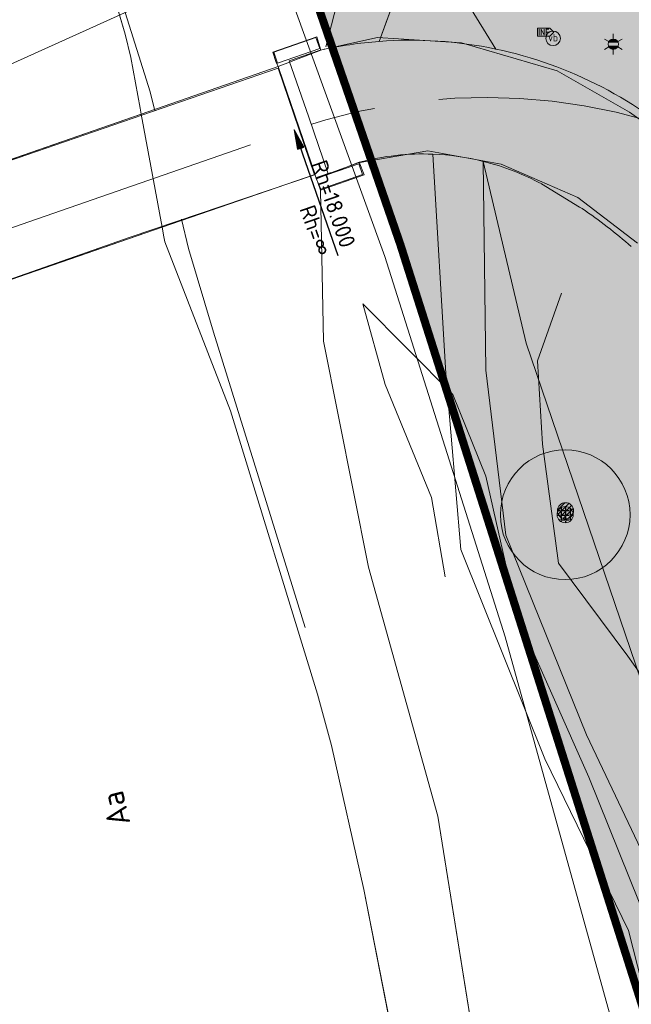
# Model space of a CAD drawing. Header units: metres. Extents: x 163543 to 168130, y 402678 to 405437.
# Tile 191 of 256: x 165198 to 165217, y 403732 to 403762. Entities that reach past the tile are written whole.
import ezdxf
from ezdxf.enums import TextEntityAlignment as Align

# ---------------------------------------------------------------- set-up
doc = ezdxf.new("R2010")
doc.units = ezdxf.units.M
doc.linetypes.add('X-CA190022.004-UO-ALM_Assen$0$AM-AS', pattern=[16, 10, -2, 2, -2])
doc.linetypes.add('X-CA190022.004-UO-TXT_Tekst 1op200$0$AL-DETAILS', pattern=[5.2, 2, -1.2, 2])
doc.layers.get('0').update_dxf_attribs({"lineweight": 25})
for name, color, linetype, lineweight in [('X-CA190022.004-UO-ALM_Assen$0$N-WE-AM-AS_WEG-G', 10, 'X-CA190022.004-UO-ALM_Assen$0$AM-AS', 25), ('X-CA190022.004-UO-ALM_Assen$0$N-WE-AM-TANGENTPUNT-T25', 7, 'Continuous', 25), ('X-CA190022.004-UO-BGT_Ondergrond$0$GE_006_Watergrens_Grens_GEM', 253, 'Continuous', 9), ('X-CA190022.004-UO-BGT_Ondergrond$0$GE_244_Taludlijn_Lijn_GEM', 253, 'Continuous', 9), ('X-CA190022.004-UO-BGT_Ondergrond$0$GE_314_WGDRijbaanLokaleweg_Vlak_GEM', 253, 'Continuous', 9), ('X-CA190022.004-UO-BGT_Ondergrond$0$GE_316_WGDFietspad_Vlak_GEM', 253, 'Continuous', 9), ('X-CA190022.004-UO-BGT_Ondergrond$0$GE_317_WGDVoetpad_Vlak_GEM', 253, 'Continuous', 9), ('X-CA190022.004-UO-BGT_Ondergrond$0$GE_366_OWGBerm_groenvoorziening_Vlak_GEM', 253, 'Continuous', 9), ('X-CA190022.004-UO-BGT_Ondergrond$0$GE_367_OWGBerm_groenvoorziening_grasenk_GEM', 253, 'Continuous', 9), ('X-CA190022.004-UO-BGT_Ondergrond$0$GE_504_WTDWaterloop_sloot_Vlak_GEM', 253, 'Continuous', 9), ('X-CA190022.004-UO-BGT_Ondergrond$0$GE_541_OWTOever_slootkant_Vlak_GEM', 253, 'Continuous', 9), ('X-CA190022.004-UO-BGT_Ondergrond$0$GE_661_SHDMuurGroterDan30cm_Vlak_GEM', 253, 'Continuous', 9), ('X-CA190022.004-UO-BGT_Ondergrond$0$GE_701_OBDOverbrugging_dek_Vlak_GEM', 253, 'Continuous', 9), ('X-CA190022.004-UO-BGT_Ondergrond$0$GE_814_BRDVerkeersbord_Punt_GEM', 253, 'Continuous', 9), ('X-CA190022.004-UO-BGT_Ondergrond$0$GE_861_PALLichtmast_Punt_GEM', 253, 'Continuous', 9), ('X-CA190022.004-UO-DTM inmeting_v0.1$0$B-ME-KW-KUNSTWERK_BRUG_FIETSBRUG-G', 170, 'Continuous', 18), ('X-CA190022.004-UO-DTM inmeting_v0.1$0$B-WE-GR-BOOM-S', 246, 'Continuous', 0), ('X-CA190022.004-UO-DTM inmeting_v0.1$0$B-WE-GW-TALUD_KRUIN-G', 246, 'Continuous', 0), ('X-CA190022.004-UO-DTM inmeting_v0.1$0$B-WE-GW-TALUD_TEEN-G', 246, 'Continuous', 0), ('X-CA190022.004-UO-DTM inmeting_v0.1$0$B-WE-VH-VERHARDING_ASFALT-G', 246, 'Continuous', 0), ('X-CA190022.004-UO-DTM inmeting_v0.1$0$B-WE-VH-VERHARDING_BETON-G', 246, 'Continuous', 0), ('X-CA190022.004-UO-DTM inmeting_v0.1$0$B-XX-AL-INFORMATIEBORD-S', 246, 'Continuous', 0), ('X-CA190022.004-UO-DTM inmeting_v0.1$0$wegmeubilair', 246, 'Continuous', 0), ('X-CA190022.004-UO-DWM_Beplanting$0$B-WE-GR-BOOM-S AFKOMSTIG UIT BGT', 252, 'Continuous', 0), ('X-CA190022.004-UO-KAD_Percelen$0$B-WE-KG-GRENS_PERCEEL-GV', 150, 'Continuous', 9), ('X-CA190022.004-UO-TXT_Tekst 1op200$0$X-XX-AL-T35', 7, 'Continuous', 35), ('X-CA190022.004-UO-TXT_Tekst 1op200$0$X-XX-AL-VERWIJZING_DETAIL-G', 7, 'X-CA190022.004-UO-TXT_Tekst 1op200$0$AL-DETAILS', 0)]:
    doc.layers.add(name, color=color, linetype=linetype, lineweight=lineweight)
doc.layers.add('X-CA190022.004-UO-DWM_Beplanting$0$B-WE-GR-BOOM-S AFKOMSTIG UIT BOMENBESTAND GEMEENTE', color=252, linetype='Continuous')
doc.layers.add('X-CA190022.004-UO-DWM_Beplanting$0$N-GV-GR-GRAS-A-200', color=7, linetype='Continuous')
doc.layers.add('X-CA190022.004-UO-TXT_Tekst 1op200$0$X-XX-AL-VERWIJZING-V', color=253, linetype='Continuous', lineweight=0, transparency=0.4)
doc.styles.add('X-CA190022.004-UO-ALM_Assen$0$NLCS-ISO', font='NLCS-ISO.ttf')
doc.styles.add('X-CA190022.004-UO-BGT_Ondergrond$0$NLCS-ISO', font='NLCS-ISO.ttf')
doc.styles.add('X-CA190022.004-UO-TXT_Tekst 1op200$0$NLCS-ISO-M200-T35', font='NLCS-ISO.ttf', dxfattribs={"height": 0.7})

# ---------------------------------------------------------------- blocks, each defined once
blk = doc.blocks.new('X-CA190022.004-UO-BGT_Ondergrond$0$SIE-WEG_PAAL_VERKEERSBORD-SO')
at = {"linetype": 'ByBlock', "lineweight": 18}
blk.add_circle((0, 0), 1.5, dxfattribs=at)
at = {"linetype": 'ByBlock', "lineweight": 18, "style": 'X-CA190022.004-UO-BGT_Ondergrond$0$NLCS-ISO'}
blk.add_text('vb', height=1.5, dxfattribs=at).set_placement((0, 0.13), align=Align.MIDDLE_CENTER)
blk = doc.blocks.new('X-CA190022.004-UO-BGT_Ondergrond$0$IMGEOVerkeersbord')
at = {"xscale": 5, "yscale": 5, "zscale": 5}
blk.add_blockref('X-CA190022.004-UO-BGT_Ondergrond$0$SIE-WEG_PAAL_VERKEERSBORD-SO', (0, 0), dxfattribs=at)
blk = doc.blocks.new('X-CA190022.004-UO-BGT_Ondergrond$0$N-SIE-WEG_LICHTMAST-SO')
h = blk.add_hatch(color=256)
h.paths.add_polyline_path([(1.16, 0.5, 0.658505), (-1.16, 0.5)])
h.paths.add_polyline_path([(-1.16, -0.5, 0.658505), (1.16, -0.5)])
at = {"flags": 128}
for points in [[(0, 1.27), (0, 2.53)], [(-2.19, 1.27), (-1.1, 0.63)], [(-1.16, 0.5), (1.16, 0.5)], [(1.1, 0.63), (2.19, 1.27)], [(-2.19, -1.27), (-1.1, -0.63)], [(-1.16, -0.5), (1.16, -0.5)], [(0, -1.27), (0, -2.53)], [(2.19, -1.27), (1.1, -0.63)]]:
    blk.add_lwpolyline(points, dxfattribs=at)
at = {"ltscale": 0.5}
blk.add_circle((0, 0), 1.27, dxfattribs=at)
at = {"style": 'X-CA190022.004-UO-BGT_Ondergrond$0$NLCS-ISO'}
blk.add_attdef('TYPE', text='', height=1.8, dxfattribs=at).set_placement((0, 2.53), align=Align.BOTTOM_CENTER)
blk = doc.blocks.new('X-CA190022.004-UO-BGT_Ondergrond$0$IMGEOLichtmastpaal')
at = {"xscale": 5, "yscale": 5, "zscale": 5}
blk.add_blockref('X-CA190022.004-UO-BGT_Ondergrond$0$N-SIE-WEG_LICHTMAST-SO', (0, 6.4), dxfattribs=at)
blk = doc.blocks.new('X-CA190022.004-UO-DTM inmeting_v0.1$0$boom')
h = blk.add_hatch()
h.set_pattern_fill('ANSI31', color=256, scale=0.13)
h.paths.add_polyline_path([(-1, 0, 1), (1, 0, 1)])
blk.add_circle((0, 0), 1)
blk = doc.blocks.new('X-CA190022.004-UO-DTM inmeting_v0.1$0$Brouwers informatiebord')
at = {"layer": 'X-CA190022.004-UO-DTM inmeting_v0.1$0$wegmeubilair', "color": 141}
for p, q in [((-0.56, 0.37), (-0.56, -0.38)), ((-0.33, -0.38), (-0.33, 0.37)), ((-0.33, 0.37), (0.04, -0.38)), ((0.04, -0.38), (0.04, 0.37)), ((0.28, 0.37), (0.28, -0.38)), ((0.28, 0.37), (0.64, 0.37)), ((0.28, 0), (0.58, 0))]:
    blk.add_line(p, q, dxfattribs=at)
blk.add_lwpolyline([(-0.76, -0.5), (0.74, -0.5), (1.24, 0), (0.74, 0.5), (-0.76, 0.5), (-0.76, -0.5)], dxfattribs=at)
blk = doc.blocks.new('X-CA190022.004-UO-DWM_Beplanting$0$SGR-BOOM_01-SO')
at = {"linetype": 'ByBlock', "lineweight": 18}
h = blk.add_hatch(color=0, dxfattribs=at)
h.dxf.hatch_style = 1
edge = h.paths.add_edge_path()
edge.add_arc((0, 0), 0.25, 0, 360)
at = {"color": 0, "linetype": 'ByBlock', "lineweight": 18}
for radius in [2, 0.25]:
    blk.add_circle((0, 0), radius, dxfattribs=at)
blk = doc.blocks.new('X-CA190022.004-UO-DWM_Beplanting$0$IMGEOBoom')
at = {"transparency": 33554457}
h = blk.add_hatch(color=256, dxfattribs=at)
h.dxf.hatch_style = 1
edge = h.paths.add_edge_path()
edge.add_arc((0, 0), 100, 0, 360)
edge = h.paths.add_edge_path(flags=17)
edge.add_arc((0, 0), 12.5, 0, 360)
h = blk.add_hatch()
h.set_pattern_fill('ANGLE', color=256)
h.set_pattern_definition([(0, (0, 0), (0, 6.985), [5.08, -1.905]), (90, (0, 0), (-6.985, 4e-16), [5.08, -1.905])])
edge = h.paths.add_edge_path(flags=17)
edge.add_arc((0, 0), 12.5, 0, 360)
at = {"layer": 'X-CA190022.004-UO-DWM_Beplanting$0$N-GV-GR-GRAS-A-200'}
h = blk.add_hatch(color=256, dxfattribs=at)
h.dxf.hatch_style = 1
edge = h.paths.add_edge_path(flags=17)
edge.add_arc((0, 0), 12.5, 0, 360)
at = {"xscale": 50, "yscale": 50, "zscale": 50}
blk.add_blockref('X-CA190022.004-UO-DWM_Beplanting$0$SGR-BOOM_01-SO', (0, 0), dxfattribs=at)
blk = doc.blocks.new('X-CA190022.004-UO-ALM_Assen$0$SVH-RANDVERHARDING-SO')
at = {"color": 0}
for p, q in [((-0.6, 3.5), (0.6, 3.5)), ((0, 0), (-0.6, 3.5)), ((-0.4, 3.5), (0.4, 3.5)), ((0, 0.7), (-0.4, 3.5)), ((-0.2, 3.5), (0.2, 3.5)), ((0, 1.75), (-0.2, 3.5)), ((0.6, 3.5), (0, 0)), ((0.4, 3.5), (0, 0.7)), ((0.2, 3.5), (0, 1.75))]:
    blk.add_line(p, q, dxfattribs=at)

msp = doc.modelspace()

# ---------------------------------------------------------------- hatches: boundary and pattern name
at = {"layer": 'X-CA190022.004-UO-TXT_Tekst 1op200$0$X-XX-AL-VERWIJZING-V'}
h = msp.add_hatch(color=256, dxfattribs=at)
h.dxf.hatch_style = 1
h.paths.add_polyline_path([(165302.209, 403758.452), (165298.044, 403756.354), (165275.564, 403800.976), (165285.905, 403806.186), (165285.128, 403808.459), (165201.445, 403779.876), (165209.977, 403755.179), (165220.83, 403721.042), (165305.15, 403749.843)])

# ---------------------------------------------------------------- linework, layer by layer
at = {"layer": 'X-CA190022.004-UO-ALM_Assen$0$N-WE-AM-AS_WEG-G', "linetype": 'X-CA190022.004-UO-ALM_Assen$0$AM-AS', "lineweight": 18, "flags": 128}
msp.add_lwpolyline([(163996.334, 403048.708), (164190.428, 403269.702, -0.042486), (164203.13, 403281.901, -0.059508), (164394.91, 403402.509, 0.004627), (164427.609, 403418.376, -0.157573), (164448.898, 403421.56, 0.154381), (164469.795, 403424.552), (164600.315, 403487.369, -0.209691), (164620.389, 403488.075, 0.209331), (164640.431, 403488.767), (164764.018, 403548.037, -0.149301), (164778.457, 403550.23, 0.1997), (164797.071, 403554.955), (164807.437, 403562.718, 0.087199), (164813.361, 403569.026, -0.136187), (164823.414, 403577.842), (165121.427, 403721.534), (165178.772, 403748.854, -0.027628), (165181.326, 403749.902), (165206.702, 403758.712, -0.228175), (165222.216, 403756.927, 0.262526), (165239.877, 403756.048), (165316.357, 403794.295, -0.002956), (165321.66, 403796.908), (165454.676, 403861.474, 0.23372), (165465.542, 403875.483), (165466.039, 403877.93, -0.138247), (165476.467, 403898.194), (165483.323, 403905.54), (165502.013, 403925.318, 0.002701), (165511.627, 403935.531), (165520.324, 403945.455), (165525.692, 403951.366), (165530.615, 403956.367, -0.067804), (165540.386, 403964.278), (165579.008, 403987.566, 0.233996), (165587.607, 404001.027, -0.257888), (165597.631, 404015.262), (165668.806, 404049.862, 0.124118), (165680.965, 404060.093), (165692.91, 404076.671, -0.330379), (165732.646, 404089.323, 0.184611), (165745.492, 404089.775), (165892.325, 404151.907, 0.025067), (165914.878, 404162.813, -0.010717), (165924.387, 404167.754), (166007.57, 404208.726, -0.019073), (166018.017, 404213.386, -0.104113), (166035.06, 404216.38), (166071.364, 404215.162, 0.120943), (166079.763, 404216.927), (166253.115, 404300.212, 0.13702), (166261.203, 404307.309, -0.137066), (166269.294, 404314.407), (166458.055, 404405.053, -0.054959), (166465.293, 404407.596), (166474.012, 404409.62, 0.055121), (166477.744, 404410.933), (166509.846, 404426.374, 0.067066), (166514.307, 404429.311, -0.067277), (166518.783, 404432.256), (166556.669, 404450.44, -0.017321), (166566.185, 404454.609, 0.016602), (166575.312, 404458.591), (166597.751, 404469.282, 0.132978), (166635.089, 404501.312, -0.040273), (166645.175, 404513.84), (166648.196, 404517.029, -0.072027), (166677.02, 404539.8), (166677.246, 404539.931, -0.089333), (166717.817, 404554.586), (166734.29, 404557.387, 0.162804), (166748.275, 404564.868, -0.09225), (166757.883, 404571.874), (166814.895, 404599.135, -0.032371), (166817.296, 404600.098), (166825.54, 404602.798, 0.083096), (166832.851, 404606.627, -0.051041), (166841.551, 404611.916), (166891.289, 404635.589, -0.108035), (166898.777, 404637.334), (166928.242, 404637.739, 0.209269), (166941.385, 404643.709, -0.026762), (166980.536, 404682.861, -0.026198), (167007.229, 404704.425, -0.019993), (167033.13, 404721.66), (167034.933, 404722.758, -0.028502), (167071.485, 404742.263), (167095.887, 404753.549, 0.061079), (167112.435, 404763.813, -0.01638), (167116.342, 404766.748), (167122.496, 404771.065, -0.093473), (167132.24, 404775.479), (167140.621, 404777.52, -0.056178), (167157.198, 404779.63), (167189.731, 404780.099, -0.091291), (167196.158, 404779.011), (167222.307, 404769.473, 0.203837), (167236.378, 404770.212, 0.017826), (167328.832, 404819.552), (167395.677, 404858.349, 0.031256), (167406.067, 404865.281), (167511.469, 404945.55)], format="xyb", dxfattribs=at)
at = {"layer": 'X-CA190022.004-UO-ALM_Assen$0$N-WE-AM-TANGENTPUNT-T25', "linetype": 'Continuous', "lineweight": 25}
msp.add_line((165206.702, 403758.712), (165208.047, 403754.839), dxfattribs=at)
at = {"layer": 'X-CA190022.004-UO-BGT_Ondergrond$0$GE_006_Watergrens_Grens_GEM'}
for p, q in [((165200.888, 403763.696), (165201.49, 403761.662)), ((165201.49, 403761.662), (165200.888, 403763.696)), ((165209.325, 403761.436), (165209.887, 403762.986)), ((165201.49, 403761.662), (165201.664, 403760.943)), ((165201.664, 403760.943), (165201.49, 403761.662)), ((165206.044, 403761.104), (165207.4, 403761.58)), ((165207.4, 403761.58), (165207.521, 403761.17)), ((165201.664, 403760.943), (165201.953, 403759.374)), ((165201.953, 403759.374), (165201.664, 403760.943)), ((165206.14, 403760.82), (165206.044, 403761.104)), ((165206.213, 403760.659), (165206.14, 403760.82)), ((165207.345, 403757.335), (165206.213, 403760.659)), ((165201.953, 403759.374), (165201.987, 403759.192)), ((165201.987, 403759.192), (165201.953, 403759.374)), ((165201.987, 403759.192), (165202.63, 403755.706)), ((165202.63, 403755.706), (165201.987, 403759.192)), ((165207.391, 403757.2), (165207.345, 403757.335)), ((165207.441, 403757.051), (165207.391, 403757.2)), ((165207.51, 403756.85), (165207.441, 403757.051)), ((165207.611, 403752.193), (165207.51, 403756.85)), ((165202.63, 403755.706), (165202.686, 403755.408)), ((165202.686, 403755.408), (165202.63, 403755.706)), ((165202.686, 403755.408), (165202.714, 403755.256)), ((165202.714, 403755.256), (165202.686, 403755.408)), ((165202.714, 403755.256), (165204.737, 403750.045)), ((165204.737, 403750.045), (165202.714, 403755.256)), ((165209, 403745.23), (165207.611, 403752.193)), ((165204.737, 403750.045), (165207.418, 403741.316)), ((165207.418, 403741.316), (165204.737, 403750.045)), ((165211.132, 403737.546), (165209, 403745.23)), ((165207.418, 403741.316), (165207.856, 403739.729)), ((165207.856, 403739.729), (165207.418, 403741.316)), ((165207.856, 403739.729), (165208.85, 403735.289)), ((165208.85, 403735.289), (165207.856, 403739.729)), ((165212.387, 403729.744), (165211.132, 403737.546)), ((165208.85, 403735.289), (165209.805, 403730.43)), ((165209.805, 403730.43), (165208.85, 403735.289))]:
    msp.add_line(p, q, dxfattribs=at)
at = {"layer": 'X-CA190022.004-UO-BGT_Ondergrond$0$GE_006_Watergrens_Grens_GEM', "extrusion": (0, 0, -1)}
msp.add_arc((-165210.293, 403748.623), 12.85, 77.5434, 85.681, dxfattribs=at)
at = {"layer": 'X-CA190022.004-UO-BGT_Ondergrond$0$GE_244_Taludlijn_Lijn_GEM'}
for p, q in [((165213.861, 403752.129), (165212.536, 403757.738)), ((165217.565, 403741.275), (165213.861, 403752.129))]:
    msp.add_line(p, q, dxfattribs=at)
at = {"layer": 'X-CA190022.004-UO-BGT_Ondergrond$0$GE_314_WGDRijbaanLokaleweg_Vlak_GEM', "flags": 128}
for points in [[(165209.325, 403761.436), (165209.887, 403762.986), (165209.353, 403767.195), (165207.659, 403773.667), (165209.755, 403774.729), (165210.682, 403769.804)], [(165210.682, 403769.804), (165212.031, 403762.643), (165212.922, 403761.2)]]:
    msp.add_lwpolyline(points, dxfattribs=at)
at = {"layer": 'X-CA190022.004-UO-BGT_Ondergrond$0$GE_314_WGDRijbaanLokaleweg_Vlak_GEM'}
msp.add_arc((165210.292, 403748.648), 12.825, 78.1671, 94.3253, dxfattribs=at)
at = {"layer": 'X-CA190022.004-UO-BGT_Ondergrond$0$GE_316_WGDFietspad_Vlak_GEM', "flags": 128}
for points in [[(165208.71, 403757.71), (165207.391, 403757.2), (165207.345, 403757.335), (165206.213, 403760.659), (165207.521, 403761.17)], [(165202.63, 403755.706), (165194.848, 403753.018), (165192.101, 403752.069), (165186.921, 403750.28), (165185.821, 403753.58), (165190.8, 403755.308), (165193.719, 403756.321), (165201.987, 403759.192), (165206.213, 403760.659), (165207.345, 403757.335), (165202.63, 403755.706)], [(165215.59, 403756.28), (165215.51, 403756.329), (165214.338, 403757.041)]]:
    msp.add_lwpolyline(points, dxfattribs=at)
at = {"layer": 'X-CA190022.004-UO-BGT_Ondergrond$0$GE_316_WGDFietspad_Vlak_GEM', "extrusion": (0, 0, -1)}
for centre, radius, start, end in [((-165210.292, 403748.648), 12.825, 85.6747, 101.8329), ((-165210.293, 403748.623), 12.85, 77.5434, 85.681), ((-165210.286, 403748.647), 12.827, 101.8592, 133.026)]:
    msp.add_arc(centre, radius, start, end, dxfattribs=at)
at = {"layer": 'X-CA190022.004-UO-BGT_Ondergrond$0$GE_316_WGDFietspad_Vlak_GEM'}
for centre, radius, start, end in [((165210.679, 403750.27), 7.696, 87.7268, 104.8208), ((165210.678, 403750.284), 7.682, 76.0028, 87.7164), ((165210.672, 403750.24), 7.726, 61.6713, 76.0366), ((165205.78, 403741.999), 17.326, 49.1876, 55.5144)]:
    msp.add_arc(centre, radius, start, end, dxfattribs=at)
at = {"layer": 'X-CA190022.004-UO-BGT_Ondergrond$0$GE_317_WGDVoetpad_Vlak_GEM', "flags": 128}
for points in [[(165232.159, 403668.603), (165220.784, 403717.926), (165218.547, 403728.012), (165217.014, 403734.022), (165214.436, 403739.313), (165211.843, 403745.767), (165211.379, 403751.196), (165210.984, 403757.96)], [(165212.536, 403757.738), (165212.619, 403751.305), (165213.233, 403746.209), (165215.724, 403740.053), (165218.291, 403734.655), (165219.91, 403728.396), (165222.277, 403718.296), (165228.303, 403691.699)]]:
    msp.add_lwpolyline(points, dxfattribs=at)
at = {"layer": 'X-CA190022.004-UO-BGT_Ondergrond$0$GE_317_WGDVoetpad_Vlak_GEM', "extrusion": (0, 0, -1)}
msp.add_arc((-165210.678, 403750.284), 7.682, 92.2836, 103.9972, dxfattribs=at)
at = {"layer": 'X-CA190022.004-UO-BGT_Ondergrond$0$GE_366_OWGBerm_groenvoorziening_Vlak_GEM', "flags": 128}
for points in [[(165229.459, 403690.541), (165223.571, 403717.346), (165219.13, 403735.879), (165217.565, 403741.275), (165213.861, 403752.129), (165212.536, 403757.738)], [(165214.338, 403757.041), (165215.51, 403756.329), (165215.59, 403756.28)]]:
    msp.add_lwpolyline(points, dxfattribs=at)
at = {"layer": 'X-CA190022.004-UO-BGT_Ondergrond$0$GE_366_OWGBerm_groenvoorziening_Vlak_GEM', "extrusion": (0, 0, -1)}
for centre, radius, start, end in [((-165210.672, 403750.24), 7.726, 103.9634, 118.3287), ((-165205.78, 403741.999), 17.326, 124.4856, 130.8124)]:
    msp.add_arc(centre, radius, start, end, dxfattribs=at)
at = {"layer": 'X-CA190022.004-UO-BGT_Ondergrond$0$GE_367_OWGBerm_groenvoorziening_grasenk_GEM', "flags": 128}
for points in [[(165212.922, 403761.2), (165212.031, 403762.643), (165210.682, 403769.804), (165213.554, 403770.879), (165213.574, 403768.176), (165213.429, 403765.551), (165215.161, 403764.268), (165221.296, 403766.079), (165223.774, 403766.97), (165225.38, 403767.991), (165228.473, 403769.152), (165231.342, 403771.064), (165235.029, 403772.926), (165239.924, 403776.251), (165245.195, 403777.942), (165249.541, 403778.853), (165254.515, 403779.219), (165258.938, 403780.738), (165263.25, 403782.39), (165267.261, 403783.151), (165271.154, 403784.275), (165277.219, 403787.746)], [(165210.984, 403757.96), (165211.379, 403751.196), (165211.843, 403745.767), (165214.436, 403739.313), (165217.014, 403734.022), (165218.547, 403728.012), (165220.784, 403717.926), (165232.159, 403668.603)], [(165221.876, 403698.499), (165218.663, 403712.63), (165215.335, 403724.555), (165212.387, 403729.744), (165211.132, 403737.546), (165209, 403745.23), (165207.611, 403752.193), (165207.51, 403756.85), (165208.86, 403757.32), (165208.71, 403757.71)], [(165212.536, 403757.738), (165213.861, 403752.129), (165217.565, 403741.275), (165219.13, 403735.879), (165223.571, 403717.346), (165229.459, 403690.541)], [(165228.303, 403691.699), (165222.277, 403718.296), (165219.91, 403728.396), (165218.291, 403734.655), (165215.724, 403740.053), (165213.233, 403746.209), (165212.619, 403751.305), (165212.536, 403757.738)]]:
    msp.add_lwpolyline(points, dxfattribs=at)
at = {"layer": 'X-CA190022.004-UO-BGT_Ondergrond$0$GE_367_OWGBerm_groenvoorziening_grasenk_GEM'}
msp.add_arc((165210.286, 403748.647), 12.827, 46.974, 78.1408, dxfattribs=at)
at = {"layer": 'X-CA190022.004-UO-BGT_Ondergrond$0$GE_367_OWGBerm_groenvoorziening_grasenk_GEM', "extrusion": (0, 0, -1)}
msp.add_arc((-165210.679, 403750.27), 7.696, 75.1792, 92.2732, dxfattribs=at)
at = {"layer": 'X-CA190022.004-UO-BGT_Ondergrond$0$GE_504_WTDWaterloop_sloot_Vlak_GEM', "flags": 128}
msp.add_lwpolyline([(165198.125, 403772.9), (165198.522, 403771.85), (165199.043, 403770.463), (165199.628, 403768.481), (165199.806, 403767.571), (165199.958, 403766.382), (165200.259, 403765.394), (165200.888, 403763.696), (165201.49, 403761.662), (165201.664, 403760.943), (165201.953, 403759.374), (165201.987, 403759.192), (165202.63, 403755.706), (165202.686, 403755.408), (165202.714, 403755.256), (165204.737, 403750.045), (165207.418, 403741.316), (165207.856, 403739.729), (165208.85, 403735.289), (165209.805, 403730.43), (165211.914, 403722.435), (165213.859, 403714.343), (165215.714, 403705.925)], dxfattribs=at)
at = {"layer": 'X-CA190022.004-UO-BGT_Ondergrond$0$GE_541_OWTOever_slootkant_Vlak_GEM', "flags": 128}
for points in [[(165197.697, 403789.536), (165201.273, 403780.615), (165203.734, 403781.797), (165204.707, 403779.792), (165204.855, 403779.487), (165205.512, 403778.131), (165205.813, 403777.511), (165206.158, 403776.801), (165206.327, 403776.848), (165206.771, 403775.921), (165207.167, 403775.095), (165207.032, 403775.052), (165207.659, 403773.667), (165209.353, 403767.195), (165209.887, 403762.986), (165209.325, 403761.436)], [(165215.714, 403705.925), (165213.859, 403714.343), (165211.914, 403722.435), (165209.805, 403730.43), (165208.85, 403735.289), (165207.856, 403739.729), (165207.418, 403741.316), (165204.737, 403750.045), (165202.714, 403755.256), (165202.686, 403755.408), (165202.63, 403755.706), (165201.987, 403759.192), (165201.953, 403759.374), (165201.664, 403760.943), (165201.49, 403761.662), (165200.888, 403763.696), (165200.259, 403765.394), (165199.958, 403766.382), (165199.806, 403767.571), (165199.628, 403768.481), (165199.043, 403770.463), (165198.522, 403771.85), (165198.125, 403772.9)], [(165207.521, 403761.17), (165207.4, 403761.58), (165206.044, 403761.104), (165206.14, 403760.82), (165206.213, 403760.659), (165207.345, 403757.335), (165207.391, 403757.2), (165207.441, 403757.051), (165207.51, 403756.85), (165207.611, 403752.193), (165209, 403745.23), (165211.132, 403737.546), (165212.387, 403729.744), (165215.335, 403724.555), (165218.663, 403712.63), (165221.876, 403698.499), (165232.096, 403651.201)]]:
    msp.add_lwpolyline(points, dxfattribs=at)
at = {"layer": 'X-CA190022.004-UO-BGT_Ondergrond$0$GE_541_OWTOever_slootkant_Vlak_GEM'}
msp.add_arc((165210.293, 403748.623), 12.85, 94.319, 102.4566, dxfattribs=at)
at = {"layer": 'X-CA190022.004-UO-BGT_Ondergrond$0$GE_661_SHDMuurGroterDan30cm_Vlak_GEM', "flags": 128}
for points in [[(165207.521, 403761.17), (165206.213, 403760.659), (165206.14, 403760.82), (165206.044, 403761.104), (165207.4, 403761.58), (165207.521, 403761.17)], [(165208.71, 403757.71), (165208.86, 403757.32), (165207.51, 403756.85), (165207.441, 403757.051), (165207.391, 403757.2), (165208.71, 403757.71)]]:
    msp.add_lwpolyline(points, dxfattribs=at)
at = {"layer": 'X-CA190022.004-UO-BGT_Ondergrond$0$GE_701_OBDOverbrugging_dek_Vlak_GEM', "flags": 128}
msp.add_lwpolyline([(165207.345, 403757.335), (165202.63, 403755.706), (165192.101, 403752.069), (165191.826, 403751.974), (165186.921, 403750.28), (165185.821, 403753.58), (165190.8, 403755.308), (165201.987, 403759.192), (165206.213, 403760.659), (165207.345, 403757.335)], dxfattribs=at)
at = {"layer": 'X-CA190022.004-UO-DTM inmeting_v0.1$0$B-ME-KW-KUNSTWERK_BRUG_FIETSBRUG-G'}
for points in [[(165206.204, 403760.615, 9.242), (165200.542, 403758.659, 9.334), (165195.76, 403757.018, 9.36), (165190.21, 403755.091, 9.331), (165185.837, 403753.562, 9.249)], [(165206.204, 403760.615, 9.242), (165207.335, 403757.322, 9.239)], [(165207.335, 403757.322, 9.239), (165201.64, 403755.4, 9.294), (165196.89, 403753.74, 9.334), (165191.331, 403751.796, 9.322), (165186.946, 403750.29, 9.25)]]:
    msp.add_polyline3d(points, dxfattribs=at)
at = {"layer": 'X-CA190022.004-UO-DTM inmeting_v0.1$0$B-WE-GW-TALUD_KRUIN-G'}
for points in [[(165207.678, 403761.265, 9.144), (165208.193, 403763.268, 8.957), (165208.347, 403765.734, 8.849), (165208.251, 403768.7, 8.995), (165208.224, 403771.184, 9.204), (165207.638, 403773.064, 9.355)], [(165214.952, 403753.679, 8.808), (165214.212, 403751.589, 8.81), (165214.367, 403749.022, 8.791), (165214.857, 403745.354, 8.654), (165216.998, 403742.482, 8.787), (165218.747, 403740.02, 8.841)], [(165209.51, 403750.863, 8.336), (165208.817, 403753.341, 8.425)], [(165209.51, 403750.863, 8.336), (165210.942, 403747.375, 8.19), (165211.363, 403744.927, 8.161)]]:
    msp.add_polyline3d(points, dxfattribs=at)
at = {"layer": 'X-CA190022.004-UO-DTM inmeting_v0.1$0$B-WE-GW-TALUD_TEEN-G'}
for points in [[(165202.258, 403759.882, 6.93), (165200.553, 403765.304, 6.865), (165199.226, 403770.321, 6.926)], [(165202.402, 403759.297, 6.862), (165202.258, 403759.882, 6.862)], [(165203.445, 403755.048, 6.862), (165203.222, 403755.954, 6.862)], [(165207.038, 403743.362, 6.889), (165205.75, 403747.548, 6.885), (165204.218, 403752.475, 6.914), (165203.445, 403755.048, 6.863)], [(165218.546, 403730.623, 8.303), (165217.349, 403734.895, 8.395), (165215.79, 403738.757, 8.341), (165213.594, 403743.705, 8.218), (165212.617, 403748.032, 8.355), (165211.602, 403750.555, 8.449), (165208.817, 403753.341, 8.425)]]:
    msp.add_polyline3d(points, dxfattribs=at)
at = {"layer": 'X-CA190022.004-UO-DTM inmeting_v0.1$0$B-WE-VH-VERHARDING_ASFALT-G'}
for points in [[(165218.974, 403757.892, 9.025), (165217.044, 403759.254, 9.098), (165214.814, 403760.528, 9.131), (165211.862, 403761.388, 9.154), (165209.277, 403761.559, 9.142), (165207.505, 403761.166, 9.171), (165206.55, 403760.834, 9.226), (165207.159, 403759.1, 9.235), (165207.749, 403757.353, 9.231), (165208.678, 403757.696, 9.202), (165210.825, 403758.067, 9.138), (165213.091, 403757.649, 9.083), (165215.456, 403756.62, 9.033)], [(165215.456, 403756.62, 9.033), (165217.291, 403755.22, 9.011)]]:
    msp.add_polyline3d(points, dxfattribs=at)
at = {"layer": 'X-CA190022.004-UO-DTM inmeting_v0.1$0$B-WE-VH-VERHARDING_BETON-G'}
for points in [[(165206.19, 403760.762, 9.337), (165206.076, 403761.104, 9.335), (165207.369, 403761.556, 9.327), (165207.492, 403761.22, 9.321)], [(165208.698, 403757.657, 9.325), (165208.811, 403757.334, 9.33), (165207.526, 403756.882, 9.333), (165207.384, 403757.211, 9.327)]]:
    msp.add_polyline3d(points, close=True, dxfattribs=at)
msp.add_polyline3d([(165206.226, 403760.605, 9.238), (165207.349, 403757.329, 9.239)], dxfattribs=at)
at = {"layer": 'X-CA190022.004-UO-KAD_Percelen$0$B-WE-KG-GRENS_PERCEEL-GV', "flags": 128}
for points in [[(165351.9, 403704.52), (165346.422, 403722.843), (165341.778, 403738.226), (165339.715, 403744.989), (165335.033, 403760.58), (165333.667, 403765.189), (165326.91, 403787.77), (165328.86, 403792.06), (165344.837, 403799.606), (165350.46, 403802.354), (165355.726, 403804.927), (165366.642, 403810.195), (165383.276, 403818.291), (165411.563, 403832.058), (165422.405, 403837.322), (165432.29, 403842.158), (165414.648, 403867.011), (165206.02, 403764.38), (165209.499, 403754.807), (165213.209, 403743.079), (165216.538, 403731.109), (165219.578, 403719.089), (165228.485, 403680.885)], [(165228.485, 403680.885), (165219.578, 403719.089), (165216.538, 403731.109), (165213.209, 403743.079), (165209.499, 403754.807), (165206.02, 403764.38), (165184.131, 403754.492)]]:
    msp.add_lwpolyline(points, dxfattribs=at)
msp.add_lwpolyline([(164893.326, 403621.049), (164894.973, 403617.537), (164934.976, 403636.621), (164979.678, 403658.296), (165027.357, 403681.153), (165069.929, 403701.778), (165110.237, 403720.92), (165149.076, 403738.774), (165179.629, 403752.458), (165184.131, 403754.492), (165206.02, 403764.38), (165203.794, 403770.499), (165202.86, 403770.048), (165202.993, 403769.772), (165184.269, 403760.722), (165184.133, 403761.004), (165078.673, 403710.073), (164934.06, 403640.745)], close=True, dxfattribs=at)
at = {"layer": 'X-CA190022.004-UO-TXT_Tekst 1op200$0$X-XX-AL-VERWIJZING_DETAIL-G', "const_width": 0.25, "flags": 128}
msp.add_lwpolyline([(165201.445, 403779.876), (165209.977, 403755.179), (165220.83, 403721.042)], dxfattribs=at)

# ---------------------------------------------------------------- block references
at = {"layer": 'X-CA190022.004-UO-ALM_Assen$0$N-WE-AM-TANGENTPUNT-T25', "linetype": 'Continuous', "lineweight": 25, "extrusion": (4.0162e-17, -1.15692e-16, -1), "xscale": 0.1714285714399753, "yscale": 0.1714285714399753, "zscale": 0.1714285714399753, "rotation": 160.8557566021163}
msp.add_blockref('X-CA190022.004-UO-ALM_Assen$0$SVH-RANDVERHARDING-SO', (-165206.702, 403758.712), dxfattribs=at)
at = {"layer": 'X-CA190022.004-UO-BGT_Ondergrond$0$GE_814_BRDVerkeersbord_Punt_GEM', "xscale": 0.03, "yscale": 0.03, "zscale": 0.02}
msp.add_blockref('X-CA190022.004-UO-BGT_Ondergrond$0$IMGEOVerkeersbord', (165214.692, 403761.53), dxfattribs=at)
at = {"layer": 'X-CA190022.004-UO-BGT_Ondergrond$0$GE_861_PALLichtmast_Punt_GEM', "xscale": 0.025, "yscale": 0.025, "zscale": 0.025}
msp.add_blockref('X-CA190022.004-UO-BGT_Ondergrond$0$IMGEOLichtmastpaal', (165216.549, 403761.19), dxfattribs=at)
at = {"layer": 'X-CA190022.004-UO-DTM inmeting_v0.1$0$B-WE-GR-BOOM-S', "linetype": 'ByBlock', "lineweight": -2, "xscale": 0.25, "yscale": 0.25, "zscale": 0.25}
msp.add_blockref('X-CA190022.004-UO-DTM inmeting_v0.1$0$boom', (165215.074, 403746.965, 8.874), dxfattribs=at)
at = {"layer": 'X-CA190022.004-UO-DTM inmeting_v0.1$0$B-XX-AL-INFORMATIEBORD-S', "linetype": 'ByBlock', "lineweight": -2, "xscale": 0.25, "yscale": 0.25, "zscale": 0.25}
msp.add_blockref('X-CA190022.004-UO-DTM inmeting_v0.1$0$Brouwers informatiebord', (165214.403, 403761.722, 9.145), dxfattribs=at)
at = {"layer": 'X-CA190022.004-UO-DWM_Beplanting$0$B-WE-GR-BOOM-S AFKOMSTIG UIT BGT', "xscale": 0.02, "yscale": 0.02, "zscale": 0.02}
msp.add_blockref('X-CA190022.004-UO-DWM_Beplanting$0$IMGEOBoom', (165215.064, 403746.844), dxfattribs=at)
at = {"layer": 'X-CA190022.004-UO-DWM_Beplanting$0$B-WE-GR-BOOM-S AFKOMSTIG UIT BOMENBESTAND GEMEENTE', "xscale": 0.02, "yscale": 0.02, "zscale": 0.02}
msp.add_blockref('X-CA190022.004-UO-DWM_Beplanting$0$IMGEOBoom', (165215.064, 403746.844), dxfattribs=at)

# ---------------------------------------------------------------- texts
at = {"layer": 'X-CA190022.004-UO-ALM_Assen$0$N-WE-AM-TANGENTPUNT-T25', "linetype": 'Continuous', "lineweight": 25, "char_height": 0.5, "attachment_point": 3, "rotation": 289.1442, "style": 'X-CA190022.004-UO-ALM_Assen$0$NLCS-ISO'}
for s, insert in [('Rh=18.000', (165208.612, 403755.193)), ('Rh=∞', (165207.856, 403754.931))]:
    msp.add_mtext(s, dxfattribs=dict(at, insert=insert))
at = {"layer": 'X-CA190022.004-UO-TXT_Tekst 1op200$0$X-XX-AL-T35', "insert": (165200.98, 403737.173), "char_height": 0.7, "attachment_point": 1, "rotation": 103.6826, "style": 'X-CA190022.004-UO-TXT_Tekst 1op200$0$NLCS-ISO-M200-T35'}
msp.add_mtext_dynamic_manual_height_columns('Aa', width=8.87567, gutter_width=8.75, heights=[0], dxfattribs=at)

doc.saveas('drawing.dxf')
